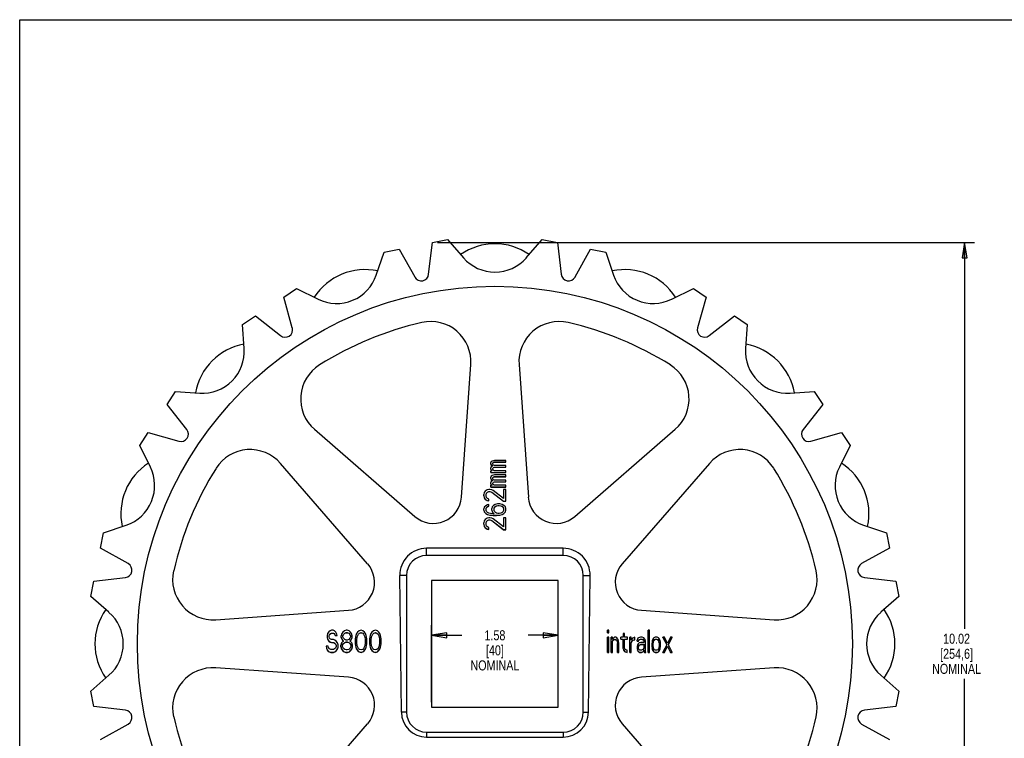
# Model space of a CAD drawing. Header units: inches. Extents: x 0 to 22, y 0 to 17.
# Tile 2 of 3: x 0 to 12.3, y 8.1 to 17. Entities that reach past the tile are written whole.
import ezdxf

# ---------------------------------------------------------------- set-up
doc = ezdxf.new("R2010")
doc.units = ezdxf.units.IN
doc.header["$LTSCALE"] = 1.21
doc.header["$MEASUREMENT"] = 0
doc.layers.get('0').update_dxf_attribs({"linetype": 'CONTINUOUS'})
doc.layers.add('ALL_FEATURES', color=7, linetype='CONTINUOUS')
doc.styles.get("Standard").update_dxf_attribs({"font": 'txt', "width": 0.8})
doc.dimstyles.new('DIMSTYLE_1', dxfattribs={"dimtxt": 0.125, "dimasz": 0.1875, "dimexe": 0.18, "dimexo": 0.0625, "dimgap": 0.09, "dimtad": 0, "dimtih": 1, "dimtoh": 1, "dimzin": 4, "dimdsep": 46, "dimtxsty": 'STANDARD', "dimblk": 'CLOSED', "dimblk1": 'CLOSED', "dimblk2": 'CLOSED', "dimcen": 0.09, "dimadec": 0, "dimazin": 0, "dimtp": 0.01, "dimtm": 0.01, "dimtfac": 1, "dimtofl": 0, "dimtmove": 0, "dimatfit": 3, "dimldrblk": 'CLOSED', "dimfxl": 1, "dimtolj": 1, "dimtzin": 4, "dimarcsym": 0})

# ---------------------------------------------------------------- blocks, each defined once
blk = doc.blocks.new('_CLOSED')
at = {"color": 0, "linetype": 'BYBLOCK'}
for p, q in [((0, 0), (-1, 0.167)), ((-1, 0.167), (-1, -0.167)), ((-1, -0.167), (0, 0)), ((-1, 0), (0, 0))]:
    blk.add_line(p, q, dxfattribs=at)
blk = doc.blocks.new('*D0')
at = {"color": 3, "linetype": 'CONTINUOUS'}
for p, q in [((5.127, 8.508), (5.127, 9.464)), ((6.702, 8.508), (6.702, 9.464)), ((5.127, 9.339), (5.502, 9.339)), ((6.702, 9.339), (6.327, 9.339))]:
    blk.add_line(p, q, dxfattribs=at)
at = {"color": 3, "linetype": 'CONTINUOUS', "xscale": 0.1875, "yscale": 0.1875, "zscale": 0.1875, "rotation": 180}
blk.add_blockref('_CLOSED', (5.127, 9.339), dxfattribs=at)
at = {"color": 3, "linetype": 'CONTINUOUS', "xscale": 0.1875, "yscale": 0.1875, "zscale": 0.1875}
blk.add_blockref('_CLOSED', (6.702, 9.339), dxfattribs=at)
at = {"color": 3, "linetype": 'CONTINUOUS', "insert": (5.915, 9.402), "char_height": 0.125, "width": 0.7, "attachment_point": 2, "line_spacing_factor": 0.9}
blk.add_mtext('1.58\\P[40]\\PNOMINAL', dxfattribs=at)
blk = doc.blocks.new('*D2')
at = {"color": 3, "linetype": 'CONTINUOUS'}
for p, q in [((5.199, 14.226), (11.886, 14.226)), ((11.761, 14.226), (11.761, 9.421)), ((11.761, 4.204), (11.761, 8.796)), ((5.387, 4.204), (11.886, 4.204))]:
    blk.add_line(p, q, dxfattribs=at)
at = {"color": 3, "linetype": 'CONTINUOUS', "xscale": 0.1875, "yscale": 0.1875, "zscale": 0.1875}
for p, rotation in [((11.761, 14.226), 90), ((11.761, 4.204), 270)]:
    blk.add_blockref('_CLOSED', p, dxfattribs=dict(at, rotation=rotation))
at = {"color": 3, "linetype": 'CONTINUOUS', "insert": (11.661, 9.359), "char_height": 0.125, "width": 0.7, "attachment_point": 2, "line_spacing_factor": 0.9}
blk.add_mtext('10.02\\P[254,6]\\PNOMINAL', dxfattribs=at)

msp = doc.modelspace()

# ---------------------------------------------------------------- linework, layer by layer
at = {"color": 7, "linetype": 'CONTINUOUS'}
for p, q in [((0, 0), (0, 17)), ((0, 17), (22, 17)), ((5.065, 10.333), (5.065, 10.423)), ((6.765, 10.423), (5.065, 10.423)), ((6.765, 10.333), (6.765, 10.423)), ((6.765, 10.333), (5.065, 10.333)), ((4.729, 10.083), (4.75, 8.383)), ((4.815, 10.083), (4.729, 10.083)), ((4.815, 10.083), (4.815, 8.383)), ((7.015, 10.083), (7.1, 10.083)), ((7.015, 8.383), (7.015, 10.083)), ((7.079, 8.383), (7.1, 10.083)), ((4.815, 8.383), (4.75, 8.383)), ((7.015, 8.383), (7.079, 8.383)), ((5.065, 8.133), (6.765, 8.133)), ((5.065, 8.133), (5.065, 8.073)), ((6.765, 8.133), (6.765, 8.073)), ((5.065, 8.073), (6.765, 8.073))]:
    msp.add_line(p, q, dxfattribs=at)
for centre, radius, start, end in [((5.915, 13.461), 0.75, 55.2528, 124.7472), ((4.297, 13.14), 0.75, 77.7528, 147.2472), ((7.533, 13.14), 0.75, 32.7528, 102.2472), ((5.065, 10.083), 0.25, 90, 180), ((6.765, 10.083), 0.25, 0, 90), ((5.065, 8.383), 0.25, 180, 270), ((6.765, 8.383), 0.25, 270, 360)]:
    msp.add_arc(centre, radius, start, end, dxfattribs=at)
for centre, major_axis, start_param, end_param in [((5.065, 10.087), (0, -0.335), 3.141593, 4.72474), ((6.765, 10.087), (0, -0.335), 1.558445, 3.141593), ((5.065, 8.387), (0, -0.314), -1.558445, 0), ((6.765, 8.387), (0, -0.314), 0, 1.558445)]:
    msp.add_ellipse(centre, major_axis=major_axis, ratio=0.999924, start_param=start_param, end_param=end_param, dxfattribs=at)
at = {"layer": 'ALL_FEATURES', "color": 7, "linetype": 'CONTINUOUS'}
for p, q in [((5.09, 13.832), (5.137, 14.226)), ((5.137, 14.226), (5.325, 14.263)), ((5.325, 14.263), (5.523, 14.037)), ((6.306, 14.037), (6.505, 14.263)), ((6.505, 14.263), (6.693, 14.226)), ((6.693, 14.226), (6.739, 13.832)), ((4.438, 13.821), (4.535, 14.106)), ((4.535, 14.106), (4.723, 14.143)), ((4.723, 14.143), (4.917, 13.798)), ((6.913, 13.798), (7.106, 14.143)), ((7.106, 14.143), (7.294, 14.106)), ((7.294, 14.106), (7.391, 13.821)), ((3.286, 13.548), (3.445, 13.654)), ((3.445, 13.654), (3.715, 13.521)), ((8.115, 13.521), (8.385, 13.654)), ((8.385, 13.654), (8.544, 13.548)), ((3.393, 13.166), (3.286, 13.548)), ((8.544, 13.548), (8.436, 13.166)), ((2.775, 13.207), (2.935, 13.314)), ((2.935, 13.314), (3.246, 13.068)), ((8.583, 13.068), (8.895, 13.314)), ((8.895, 13.314), (9.054, 13.207)), ((2.795, 12.907), (2.775, 13.207)), ((9.054, 13.207), (9.034, 12.907)), ((5.499, 11.057), (5.615, 12.709)), ((6.215, 12.709), (6.331, 11.057)), ((1.835, 12.213), (1.941, 12.373)), ((1.941, 12.373), (2.241, 12.353)), ((9.588, 12.353), (9.889, 12.373)), ((9.889, 12.373), (9.995, 12.213)), ((2.08, 11.902), (1.835, 12.213)), ((9.995, 12.213), (9.75, 11.902)), ((3.67, 11.903), (4.92, 10.817)), ((6.91, 10.817), (8.16, 11.903)), ((1.494, 11.703), (1.6, 11.863)), ((1.6, 11.863), (1.982, 11.755)), ((9.848, 11.755), (10.229, 11.863)), ((10.229, 11.863), (10.336, 11.703)), ((1.627, 11.433), (1.494, 11.703)), ((10.336, 11.703), (10.203, 11.433)), ((4.331, 10.228), (3.245, 11.479)), ((5.87, 11.5), (5.864, 11.488)), ((5.864, 11.47), (5.864, 11.488)), ((5.864, 11.472), (5.87, 11.46)), ((5.864, 11.47), (5.87, 11.458)), ((5.87, 11.435), (5.864, 11.423)), ((5.864, 11.406), (5.864, 11.423)), ((5.864, 11.407), (5.87, 11.395)), ((5.864, 11.406), (5.87, 11.394)), ((5.882, 11.508), (5.87, 11.5)), ((5.87, 11.458), (5.87, 11.46)), ((5.87, 11.46), (5.887, 11.448)), ((5.87, 11.458), (5.886, 11.447)), ((5.887, 11.448), (5.87, 11.435)), ((5.911, 11.516), (5.882, 11.508)), ((5.887, 11.48), (5.893, 11.488)), ((5.887, 11.478), (5.893, 11.486)), ((5.887, 11.468), (5.887, 11.48)), ((5.893, 11.46), (5.887, 11.468)), ((5.887, 11.415), (5.893, 11.423)), ((5.887, 11.414), (5.893, 11.422)), ((5.887, 11.407), (5.887, 11.415)), ((5.893, 11.395), (5.887, 11.407)), ((5.893, 11.488), (5.899, 11.492)), ((5.893, 11.486), (5.899, 11.49)), ((5.893, 11.486), (5.893, 11.488)), ((5.899, 11.456), (5.893, 11.46)), ((5.893, 11.423), (5.899, 11.427)), ((5.893, 11.422), (5.899, 11.426)), ((5.893, 11.422), (5.893, 11.423)), ((5.899, 11.492), (5.911, 11.496)), ((5.899, 11.49), (5.911, 11.494)), ((5.899, 11.49), (5.899, 11.492)), ((5.911, 11.452), (5.899, 11.456)), ((5.899, 11.427), (5.911, 11.431)), ((5.899, 11.426), (5.911, 11.43)), ((5.899, 11.426), (5.899, 11.427)), ((6.051, 11.516), (5.911, 11.516)), ((5.911, 11.494), (5.911, 11.496)), ((5.911, 11.496), (6.051, 11.496)), ((5.911, 11.494), (6.051, 11.494)), ((6.051, 11.452), (5.911, 11.452)), ((5.911, 11.43), (5.911, 11.431)), ((5.911, 11.431), (6.051, 11.431)), ((5.911, 11.43), (6.051, 11.43)), ((6.051, 11.494), (6.051, 11.516)), ((6.051, 11.43), (6.051, 11.452)), ((8.584, 11.479), (7.498, 10.228)), ((5.864, 11.366), (5.864, 11.387)), ((5.882, 11.387), (5.864, 11.387)), ((5.864, 11.367), (6.051, 11.367)), ((5.864, 11.366), (6.051, 11.366)), ((5.87, 11.319), (5.864, 11.307)), ((5.864, 11.289), (5.864, 11.307)), ((5.864, 11.291), (5.87, 11.278)), ((5.864, 11.289), (5.87, 11.277)), ((5.87, 11.394), (5.87, 11.395)), ((5.87, 11.395), (5.882, 11.387)), ((5.87, 11.394), (5.879, 11.387)), ((5.882, 11.327), (5.87, 11.319)), ((5.87, 11.277), (5.87, 11.278)), ((5.87, 11.278), (5.887, 11.266)), ((5.87, 11.277), (5.886, 11.266)), ((5.911, 11.335), (5.882, 11.327)), ((5.887, 11.299), (5.893, 11.307)), ((5.887, 11.297), (5.893, 11.305)), ((5.887, 11.287), (5.887, 11.299)), ((5.893, 11.278), (5.887, 11.287)), ((5.905, 11.387), (5.893, 11.395)), ((5.893, 11.307), (5.899, 11.311)), ((5.893, 11.305), (5.899, 11.309)), ((5.893, 11.305), (5.893, 11.307)), ((5.899, 11.274), (5.893, 11.278)), ((5.899, 11.311), (5.911, 11.315)), ((5.899, 11.309), (5.911, 11.313)), ((5.899, 11.309), (5.899, 11.311)), ((6.051, 11.387), (5.905, 11.387)), ((6.051, 11.335), (5.911, 11.335)), ((5.911, 11.313), (5.911, 11.315)), ((5.911, 11.315), (6.051, 11.315)), ((5.911, 11.313), (6.051, 11.313)), ((6.051, 11.366), (6.051, 11.387)), ((6.051, 11.313), (6.051, 11.335)), ((5.841, 11.154), (5.817, 11.15)), ((5.852, 11.154), (5.841, 11.154)), ((5.876, 11.15), (5.852, 11.154)), ((5.87, 11.254), (5.864, 11.242)), ((5.864, 11.225), (5.864, 11.242)), ((5.864, 11.226), (5.87, 11.214)), ((5.864, 11.225), (5.87, 11.213)), ((5.864, 11.184), (5.864, 11.206)), ((5.882, 11.206), (5.864, 11.206)), ((5.864, 11.186), (6.051, 11.186)), ((5.864, 11.184), (6.051, 11.184)), ((5.887, 11.266), (5.87, 11.254)), ((5.87, 11.213), (5.87, 11.214)), ((5.87, 11.214), (5.882, 11.206)), ((5.87, 11.213), (5.879, 11.206)), ((5.887, 11.234), (5.893, 11.242)), ((5.887, 11.233), (5.893, 11.241)), ((5.887, 11.226), (5.887, 11.234)), ((5.893, 11.214), (5.887, 11.226)), ((5.893, 11.242), (5.899, 11.246)), ((5.893, 11.241), (5.899, 11.245)), ((5.893, 11.241), (5.893, 11.242)), ((5.905, 11.206), (5.893, 11.214)), ((5.911, 11.27), (5.899, 11.274)), ((5.899, 11.246), (5.911, 11.25)), ((5.899, 11.245), (5.911, 11.249)), ((5.899, 11.245), (5.899, 11.246)), ((6.051, 11.206), (5.905, 11.206)), ((6.051, 11.27), (5.911, 11.27)), ((5.911, 11.249), (5.911, 11.25)), ((5.911, 11.25), (6.051, 11.25)), ((5.911, 11.249), (6.051, 11.249)), ((6.022, 11.154), (6.022, 11.041)), ((6.051, 11.154), (6.022, 11.154)), ((6.051, 11.249), (6.051, 11.27)), ((6.051, 11.184), (6.051, 11.206)), ((6.051, 11.007), (6.051, 11.154)), ((5.782, 11.117), (5.776, 11.093)), ((5.776, 11.076), (5.776, 11.093)), ((5.776, 11.077), (5.782, 11.049)), ((5.776, 11.076), (5.782, 11.048)), ((5.794, 11.134), (5.782, 11.117)), ((5.782, 11.048), (5.782, 11.049)), ((5.782, 11.049), (5.794, 11.033)), ((5.782, 11.048), (5.794, 11.031)), ((5.817, 11.15), (5.794, 11.134)), ((5.794, 11.031), (5.794, 11.033)), ((5.794, 11.033), (5.817, 11.017)), ((5.794, 11.031), (5.817, 11.015)), ((5.806, 11.089), (5.811, 11.109)), ((5.806, 11.088), (5.811, 11.108)), ((5.806, 11.073), (5.806, 11.089)), ((5.811, 11.053), (5.806, 11.073)), ((5.811, 11.109), (5.823, 11.121)), ((5.811, 11.108), (5.823, 11.12)), ((5.811, 11.108), (5.811, 11.109)), ((5.823, 11.041), (5.811, 11.053)), ((5.823, 11.121), (5.841, 11.13)), ((5.823, 11.12), (5.841, 11.128)), ((5.823, 11.12), (5.823, 11.121)), ((5.841, 11.033), (5.823, 11.041)), ((5.841, 11.128), (5.841, 11.13)), ((5.841, 11.13), (5.852, 11.13)), ((5.841, 11.128), (5.852, 11.128)), ((5.841, 11.011), (5.841, 11.033)), ((5.852, 11.128), (5.852, 11.13)), ((5.852, 11.13), (5.876, 11.121)), ((5.852, 11.128), (5.876, 11.12)), ((5.893, 11.142), (5.876, 11.15)), ((5.876, 11.12), (5.876, 11.121)), ((5.876, 11.121), (6.022, 11.009)), ((5.876, 11.12), (6.022, 11.007)), ((6.022, 11.041), (5.893, 11.142)), ((5.782, 10.932), (5.776, 10.912)), ((5.776, 10.895), (5.776, 10.912)), ((5.8, 10.952), (5.782, 10.932)), ((5.823, 10.964), (5.8, 10.952)), ((5.806, 10.916), (5.811, 10.928)), ((5.806, 10.915), (5.811, 10.927)), ((5.806, 10.892), (5.806, 10.916)), ((5.811, 10.928), (5.823, 10.94)), ((5.811, 10.927), (5.823, 10.939)), ((5.811, 10.927), (5.811, 10.928)), ((5.817, 11.015), (5.817, 11.017)), ((5.817, 11.017), (5.841, 11.013)), ((5.817, 11.015), (5.841, 11.011)), ((5.841, 10.968), (5.823, 10.964)), ((5.823, 10.94), (5.841, 10.948)), ((5.823, 10.939), (5.841, 10.947)), ((5.823, 10.939), (5.823, 10.94)), ((5.841, 10.947), (5.841, 10.968)), ((5.882, 10.936), (5.876, 10.916)), ((5.876, 10.895), (5.876, 10.916)), ((5.899, 10.956), (5.882, 10.936)), ((5.917, 10.968), (5.899, 10.956)), ((5.905, 10.92), (5.911, 10.932)), ((5.905, 10.919), (5.911, 10.931)), ((5.905, 10.892), (5.905, 10.92)), ((5.911, 10.932), (5.923, 10.944)), ((5.911, 10.931), (5.923, 10.943)), ((5.911, 10.931), (5.911, 10.932)), ((5.946, 10.977), (5.917, 10.968)), ((5.923, 10.944), (5.934, 10.952)), ((5.923, 10.943), (5.934, 10.951)), ((5.923, 10.943), (5.923, 10.944)), ((5.934, 10.952), (5.952, 10.956)), ((5.934, 10.951), (5.952, 10.955)), ((5.934, 10.951), (5.934, 10.952)), ((5.975, 10.977), (5.946, 10.977)), ((5.952, 10.955), (5.952, 10.956)), ((5.952, 10.956), (5.969, 10.956)), ((5.952, 10.955), (5.969, 10.955)), ((5.969, 10.955), (5.969, 10.956)), ((5.969, 10.956), (5.987, 10.952)), ((5.969, 10.955), (5.987, 10.951)), ((6.004, 10.968), (5.975, 10.977)), ((5.987, 10.951), (5.987, 10.952)), ((5.987, 10.952), (6.004, 10.944)), ((5.987, 10.951), (6.004, 10.943)), ((6.028, 10.956), (6.004, 10.968)), ((6.004, 10.943), (6.004, 10.944)), ((6.004, 10.944), (6.016, 10.932)), ((6.004, 10.943), (6.016, 10.931)), ((6.016, 10.931), (6.016, 10.932)), ((6.016, 10.932), (6.022, 10.92)), ((6.016, 10.931), (6.022, 10.919)), ((6.022, 11.007), (6.022, 11.009)), ((6.022, 11.009), (6.051, 11.009)), ((6.022, 11.007), (6.051, 11.007)), ((6.022, 10.92), (6.022, 10.892)), ((6.045, 10.936), (6.028, 10.956)), ((6.051, 10.916), (6.045, 10.936)), ((6.051, 10.895), (6.051, 10.916)), ((5.776, 10.896), (5.782, 10.876)), ((5.776, 10.895), (5.782, 10.874)), ((5.782, 10.874), (5.782, 10.876)), ((5.782, 10.876), (5.8, 10.856)), ((5.782, 10.874), (5.8, 10.854)), ((5.817, 10.795), (5.794, 10.779)), ((5.8, 10.854), (5.8, 10.856)), ((5.8, 10.856), (5.823, 10.844)), ((5.8, 10.854), (5.823, 10.842)), ((5.811, 10.88), (5.806, 10.892)), ((5.823, 10.868), (5.811, 10.88)), ((5.841, 10.799), (5.817, 10.795)), ((5.841, 10.86), (5.823, 10.868)), ((5.823, 10.842), (5.823, 10.844)), ((5.823, 10.844), (5.852, 10.836)), ((5.823, 10.842), (5.852, 10.834)), ((5.858, 10.856), (5.841, 10.86)), ((5.852, 10.799), (5.841, 10.799)), ((5.852, 10.834), (5.852, 10.836)), ((5.852, 10.836), (5.893, 10.832)), ((5.852, 10.834), (5.893, 10.83)), ((5.876, 10.795), (5.852, 10.799)), ((5.893, 10.852), (5.858, 10.856)), ((5.876, 10.896), (5.882, 10.876)), ((5.876, 10.895), (5.882, 10.874)), ((5.893, 10.787), (5.876, 10.795)), ((5.882, 10.874), (5.882, 10.876)), ((5.882, 10.876), (5.905, 10.852)), ((5.882, 10.874), (5.904, 10.852)), ((5.905, 10.852), (5.893, 10.852)), ((5.893, 10.83), (5.893, 10.832)), ((5.893, 10.832), (5.934, 10.832)), ((5.893, 10.83), (5.934, 10.83)), ((6.022, 10.687), (5.893, 10.787)), ((5.911, 10.88), (5.905, 10.892)), ((5.923, 10.868), (5.911, 10.88)), ((5.934, 10.86), (5.923, 10.868)), ((5.952, 10.856), (5.934, 10.86)), ((5.934, 10.832), (5.975, 10.836)), ((5.934, 10.83), (5.975, 10.834)), ((5.934, 10.83), (5.934, 10.832)), ((5.969, 10.856), (5.952, 10.856)), ((5.987, 10.86), (5.969, 10.856)), ((5.975, 10.836), (6.004, 10.844)), ((5.975, 10.834), (6.004, 10.842)), ((5.975, 10.834), (5.975, 10.836)), ((6.004, 10.868), (5.987, 10.86)), ((6.016, 10.88), (6.004, 10.868)), ((6.004, 10.844), (6.028, 10.856)), ((6.004, 10.842), (6.028, 10.854)), ((6.004, 10.842), (6.004, 10.844)), ((6.022, 10.892), (6.016, 10.88)), ((6.022, 10.799), (6.022, 10.687)), ((6.051, 10.799), (6.022, 10.799)), ((6.028, 10.856), (6.045, 10.876)), ((6.028, 10.854), (6.045, 10.874)), ((6.028, 10.854), (6.028, 10.856)), ((6.045, 10.876), (6.051, 10.896)), ((6.045, 10.874), (6.051, 10.895)), ((6.045, 10.874), (6.045, 10.876)), ((6.051, 10.653), (6.051, 10.799)), ((1.042, 10.613), (1.327, 10.71)), ((5.782, 10.763), (5.776, 10.739)), ((5.776, 10.721), (5.776, 10.739)), ((5.776, 10.723), (5.782, 10.695)), ((5.776, 10.721), (5.782, 10.693)), ((5.794, 10.779), (5.782, 10.763)), ((5.782, 10.693), (5.782, 10.695)), ((5.782, 10.695), (5.794, 10.679)), ((5.782, 10.693), (5.794, 10.677)), ((5.794, 10.677), (5.794, 10.679)), ((5.794, 10.679), (5.817, 10.662)), ((5.794, 10.677), (5.817, 10.661)), ((5.806, 10.735), (5.811, 10.755)), ((5.806, 10.734), (5.811, 10.754)), ((5.806, 10.719), (5.806, 10.735)), ((5.811, 10.699), (5.806, 10.719)), ((5.811, 10.755), (5.823, 10.767)), ((5.811, 10.754), (5.823, 10.766)), ((5.811, 10.754), (5.811, 10.755)), ((5.823, 10.687), (5.811, 10.699)), ((5.817, 10.661), (5.817, 10.662)), ((5.817, 10.662), (5.841, 10.658)), ((5.823, 10.767), (5.841, 10.775)), ((5.823, 10.766), (5.841, 10.774)), ((5.823, 10.766), (5.823, 10.767)), ((5.841, 10.679), (5.823, 10.687)), ((5.841, 10.774), (5.841, 10.775)), ((5.841, 10.775), (5.852, 10.775)), ((5.841, 10.774), (5.852, 10.774)), ((5.841, 10.657), (5.841, 10.679)), ((5.852, 10.774), (5.852, 10.775)), ((5.852, 10.775), (5.876, 10.767)), ((5.852, 10.774), (5.876, 10.766)), ((5.876, 10.766), (5.876, 10.767)), ((5.876, 10.767), (6.022, 10.654)), ((5.876, 10.766), (6.022, 10.653)), ((10.503, 10.71), (10.787, 10.613)), ((1.005, 10.425), (1.042, 10.613)), ((5.817, 10.661), (5.841, 10.657)), ((6.022, 10.653), (6.022, 10.654)), ((6.022, 10.654), (6.051, 10.654)), ((6.022, 10.653), (6.051, 10.653)), ((10.787, 10.613), (10.825, 10.425)), ((1.351, 10.231), (1.005, 10.425)), ((10.825, 10.425), (10.479, 10.231)), ((0.922, 10.011), (1.316, 10.058)), ((10.513, 10.058), (10.907, 10.011)), ((0.885, 9.823), (0.922, 10.011)), ((5.127, 10.021), (5.127, 8.446)), ((6.702, 10.021), (5.127, 10.021)), ((6.702, 8.446), (6.702, 10.021)), ((10.907, 10.011), (10.944, 9.823)), ((1.111, 9.625), (0.885, 9.823)), ((10.944, 9.823), (10.718, 9.625)), ((2.44, 9.533), (4.092, 9.65)), ((7.738, 9.65), (9.39, 9.533)), ((3.831, 9.361), (3.827, 9.337)), ((3.827, 9.337), (3.827, 9.314)), ((3.827, 9.314), (3.831, 9.291)), ((3.847, 9.384), (3.831, 9.361)), ((3.863, 9.395), (3.847, 9.384)), ((3.851, 9.332), (3.855, 9.349)), ((3.851, 9.33), (3.855, 9.348)), ((3.851, 9.32), (3.851, 9.332)), ((3.855, 9.303), (3.851, 9.32)), ((3.855, 9.349), (3.867, 9.361)), ((3.855, 9.348), (3.867, 9.359)), ((3.855, 9.348), (3.855, 9.349)), ((3.88, 9.401), (3.863, 9.395)), ((3.867, 9.361), (3.88, 9.366)), ((3.867, 9.359), (3.88, 9.365)), ((3.867, 9.359), (3.867, 9.361)), ((3.9, 9.401), (3.88, 9.401)), ((3.88, 9.365), (3.88, 9.366)), ((3.88, 9.366), (3.904, 9.366)), ((3.88, 9.365), (3.904, 9.365)), ((3.92, 9.395), (3.9, 9.401)), ((3.904, 9.365), (3.904, 9.366)), ((3.904, 9.366), (3.916, 9.361)), ((3.904, 9.365), (3.916, 9.359)), ((3.916, 9.359), (3.916, 9.361)), ((3.916, 9.361), (3.924, 9.349)), ((3.916, 9.359), (3.924, 9.348)), ((3.936, 9.378), (3.92, 9.395)), ((3.924, 9.348), (3.924, 9.349)), ((3.924, 9.349), (3.928, 9.337)), ((3.924, 9.348), (3.928, 9.336)), ((3.928, 9.336), (3.928, 9.337)), ((3.928, 9.337), (3.953, 9.337)), ((3.928, 9.336), (3.953, 9.336)), ((3.949, 9.355), (3.936, 9.378)), ((3.953, 9.337), (3.949, 9.355)), ((3.953, 9.336), (3.953, 9.337)), ((4.009, 9.361), (4.001, 9.332)), ((4.001, 9.313), (4.001, 9.332)), ((4.001, 9.314), (4.009, 9.291)), ((4.022, 9.378), (4.009, 9.361)), ((4.042, 9.395), (4.022, 9.378)), ((4.022, 9.332), (4.03, 9.349)), ((4.022, 9.33), (4.03, 9.348)), ((4.022, 9.32), (4.022, 9.332)), ((4.03, 9.303), (4.022, 9.32)), ((4.03, 9.349), (4.046, 9.366)), ((4.03, 9.348), (4.046, 9.365)), ((4.03, 9.348), (4.03, 9.349)), ((4.062, 9.401), (4.042, 9.395)), ((4.046, 9.366), (4.062, 9.372)), ((4.046, 9.365), (4.062, 9.371)), ((4.046, 9.365), (4.046, 9.366)), ((4.078, 9.401), (4.062, 9.401)), ((4.062, 9.371), (4.062, 9.372)), ((4.062, 9.372), (4.078, 9.372)), ((4.062, 9.371), (4.078, 9.371)), ((4.099, 9.395), (4.078, 9.401)), ((4.078, 9.371), (4.078, 9.372)), ((4.078, 9.372), (4.095, 9.366)), ((4.078, 9.371), (4.095, 9.365)), ((4.095, 9.365), (4.095, 9.366)), ((4.095, 9.366), (4.111, 9.349)), ((4.095, 9.365), (4.111, 9.348)), ((4.119, 9.378), (4.099, 9.395)), ((4.111, 9.348), (4.111, 9.349)), ((4.111, 9.349), (4.119, 9.332)), ((4.111, 9.348), (4.119, 9.33)), ((4.119, 9.32), (4.111, 9.303)), ((4.131, 9.361), (4.119, 9.378)), ((4.119, 9.332), (4.119, 9.32)), ((4.139, 9.332), (4.131, 9.361)), ((4.131, 9.291), (4.139, 9.314)), ((4.139, 9.313), (4.139, 9.332)), ((4.18, 9.32), (4.176, 9.291)), ((4.184, 9.337), (4.18, 9.32)), ((4.192, 9.361), (4.184, 9.337)), ((4.204, 9.378), (4.192, 9.361)), ((4.196, 9.285), (4.2, 9.32)), ((4.196, 9.284), (4.2, 9.319)), ((4.2, 9.32), (4.216, 9.355)), ((4.2, 9.319), (4.216, 9.353)), ((4.2, 9.319), (4.2, 9.32)), ((4.224, 9.395), (4.204, 9.378)), ((4.216, 9.355), (4.228, 9.366)), ((4.216, 9.353), (4.228, 9.365)), ((4.216, 9.353), (4.216, 9.355)), ((4.249, 9.401), (4.224, 9.395)), ((4.228, 9.366), (4.249, 9.372)), ((4.228, 9.365), (4.249, 9.371)), ((4.228, 9.365), (4.228, 9.366)), ((4.273, 9.395), (4.249, 9.401)), ((4.249, 9.371), (4.249, 9.372)), ((4.249, 9.372), (4.269, 9.366)), ((4.249, 9.371), (4.269, 9.365)), ((4.269, 9.365), (4.269, 9.366)), ((4.269, 9.366), (4.281, 9.355)), ((4.269, 9.365), (4.281, 9.353)), ((4.293, 9.378), (4.273, 9.395)), ((4.281, 9.353), (4.281, 9.355)), ((4.281, 9.355), (4.297, 9.32)), ((4.281, 9.353), (4.297, 9.319)), ((4.306, 9.361), (4.293, 9.378)), ((4.297, 9.319), (4.297, 9.32)), ((4.297, 9.32), (4.301, 9.285)), ((4.297, 9.319), (4.301, 9.285)), ((4.314, 9.337), (4.306, 9.361)), ((4.318, 9.32), (4.314, 9.337)), ((4.322, 9.291), (4.318, 9.32)), ((4.358, 9.32), (4.354, 9.291)), ((4.362, 9.337), (4.358, 9.32)), ((4.37, 9.361), (4.362, 9.337)), ((4.383, 9.378), (4.37, 9.361)), ((4.374, 9.285), (4.379, 9.32)), ((4.374, 9.284), (4.379, 9.319)), ((4.379, 9.32), (4.395, 9.355)), ((4.379, 9.319), (4.395, 9.353)), ((4.379, 9.319), (4.379, 9.32)), ((4.403, 9.395), (4.383, 9.378)), ((4.395, 9.355), (4.407, 9.366)), ((4.395, 9.353), (4.407, 9.365)), ((4.395, 9.353), (4.395, 9.355)), ((4.427, 9.401), (4.403, 9.395)), ((4.407, 9.366), (4.427, 9.372)), ((4.407, 9.365), (4.427, 9.371)), ((4.407, 9.365), (4.407, 9.366)), ((4.452, 9.395), (4.427, 9.401)), ((4.427, 9.371), (4.427, 9.372)), ((4.427, 9.372), (4.447, 9.366)), ((4.427, 9.371), (4.447, 9.365)), ((4.447, 9.365), (4.447, 9.366)), ((4.447, 9.366), (4.46, 9.355)), ((4.447, 9.365), (4.46, 9.353)), ((4.472, 9.378), (4.452, 9.395)), ((4.46, 9.353), (4.46, 9.355)), ((4.46, 9.355), (4.476, 9.32)), ((4.46, 9.353), (4.476, 9.319)), ((4.484, 9.361), (4.472, 9.378)), ((4.476, 9.319), (4.476, 9.32)), ((4.476, 9.32), (4.48, 9.285)), ((4.476, 9.319), (4.48, 9.285)), ((4.492, 9.337), (4.484, 9.361)), ((4.496, 9.32), (4.492, 9.337)), ((4.5, 9.291), (4.496, 9.32)), ((7.332, 9.401), (7.315, 9.401)), ((7.315, 9.371), (7.315, 9.401)), ((7.315, 9.372), (7.332, 9.372)), ((7.315, 9.371), (7.332, 9.371)), ((7.332, 9.314), (7.315, 9.314)), ((7.315, 9.127), (7.315, 9.314)), ((7.332, 9.371), (7.332, 9.401)), ((7.332, 9.127), (7.332, 9.314)), ((7.377, 9.314), (7.36, 9.314)), ((7.36, 9.127), (7.36, 9.314)), ((7.377, 9.285), (7.377, 9.314)), ((7.408, 9.314), (7.394, 9.308)), ((7.422, 9.314), (7.408, 9.314)), ((7.432, 9.308), (7.422, 9.314)), ((7.512, 9.314), (7.484, 9.314)), ((7.484, 9.289), (7.484, 9.314)), ((7.529, 9.361), (7.512, 9.361)), ((7.512, 9.361), (7.512, 9.314)), ((7.529, 9.314), (7.529, 9.361)), ((7.567, 9.314), (7.529, 9.314)), ((7.567, 9.289), (7.567, 9.314)), ((7.612, 9.314), (7.594, 9.314)), ((7.594, 9.127), (7.594, 9.314)), ((7.612, 9.279), (7.612, 9.314)), ((7.657, 9.314), (7.639, 9.308)), ((7.657, 9.284), (7.657, 9.314)), ((7.726, 9.314), (7.701, 9.308)), ((7.746, 9.314), (7.726, 9.314)), ((7.767, 9.308), (7.746, 9.314)), ((7.839, 9.401), (7.822, 9.401)), ((7.822, 9.127), (7.822, 9.401)), ((7.839, 9.127), (7.839, 9.401)), ((7.909, 9.314), (7.895, 9.308)), ((7.936, 9.314), (7.909, 9.314)), ((7.95, 9.308), (7.936, 9.314)), ((8.026, 9.314), (8.005, 9.314)), ((8.005, 9.314), (8.054, 9.221)), ((8.005, 9.313), (8.005, 9.314)), ((8.064, 9.239), (8.026, 9.314)), ((8.102, 9.314), (8.064, 9.239)), ((8.074, 9.221), (8.123, 9.314)), ((8.123, 9.314), (8.102, 9.314)), ((8.123, 9.313), (8.123, 9.314)), ((3.815, 9.204), (3.819, 9.181)), ((3.839, 9.204), (3.815, 9.204)), ((3.815, 9.202), (3.819, 9.179)), ((3.827, 9.313), (3.831, 9.289)), ((3.831, 9.289), (3.831, 9.291)), ((3.831, 9.291), (3.847, 9.268)), ((3.831, 9.289), (3.847, 9.266)), ((3.843, 9.186), (3.839, 9.204)), ((3.847, 9.266), (3.847, 9.268)), ((3.847, 9.268), (3.863, 9.256)), ((3.847, 9.266), (3.863, 9.255)), ((3.867, 9.291), (3.855, 9.303)), ((3.863, 9.255), (3.863, 9.256)), ((3.863, 9.256), (3.88, 9.25)), ((3.863, 9.255), (3.88, 9.249)), ((3.88, 9.285), (3.867, 9.291)), ((3.904, 9.285), (3.88, 9.285)), ((3.88, 9.249), (3.88, 9.25)), ((3.88, 9.25), (3.904, 9.25)), ((3.88, 9.249), (3.904, 9.249)), ((3.924, 9.279), (3.904, 9.285)), ((3.904, 9.249), (3.904, 9.25)), ((3.904, 9.25), (3.92, 9.244)), ((3.904, 9.249), (3.92, 9.243)), ((3.92, 9.243), (3.92, 9.244)), ((3.92, 9.244), (3.932, 9.233)), ((3.92, 9.243), (3.932, 9.231)), ((3.94, 9.268), (3.924, 9.279)), ((3.932, 9.231), (3.932, 9.233)), ((3.932, 9.233), (3.94, 9.215)), ((3.932, 9.231), (3.94, 9.214)), ((3.94, 9.198), (3.932, 9.181)), ((3.957, 9.244), (3.94, 9.268)), ((3.94, 9.215), (3.94, 9.198)), ((3.965, 9.221), (3.957, 9.244)), ((3.957, 9.169), (3.965, 9.192)), ((3.965, 9.191), (3.965, 9.221)), ((4.005, 9.244), (3.997, 9.215)), ((3.997, 9.197), (3.997, 9.215)), ((3.997, 9.198), (4.005, 9.169)), ((3.997, 9.197), (4.005, 9.168)), ((4.001, 9.313), (4.009, 9.289)), ((4.022, 9.262), (4.005, 9.244)), ((4.009, 9.289), (4.009, 9.291)), ((4.009, 9.291), (4.022, 9.274)), ((4.009, 9.289), (4.022, 9.272)), ((4.018, 9.215), (4.03, 9.239)), ((4.018, 9.214), (4.03, 9.237)), ((4.018, 9.198), (4.018, 9.215)), ((4.03, 9.175), (4.018, 9.198)), ((4.022, 9.272), (4.022, 9.274)), ((4.022, 9.274), (4.03, 9.268)), ((4.022, 9.272), (4.029, 9.267)), ((4.03, 9.268), (4.022, 9.262)), ((4.046, 9.285), (4.03, 9.303)), ((4.03, 9.239), (4.046, 9.25)), ((4.03, 9.237), (4.046, 9.249)), ((4.03, 9.237), (4.03, 9.239)), ((4.062, 9.279), (4.046, 9.285)), ((4.046, 9.25), (4.062, 9.256)), ((4.046, 9.249), (4.062, 9.255)), ((4.046, 9.249), (4.046, 9.25)), ((4.078, 9.279), (4.062, 9.279)), ((4.062, 9.255), (4.062, 9.256)), ((4.062, 9.256), (4.078, 9.256)), ((4.062, 9.255), (4.078, 9.255)), ((4.095, 9.285), (4.078, 9.279)), ((4.078, 9.255), (4.078, 9.256)), ((4.078, 9.256), (4.095, 9.25)), ((4.078, 9.255), (4.095, 9.249)), ((4.111, 9.303), (4.095, 9.285)), ((4.095, 9.249), (4.095, 9.25)), ((4.095, 9.25), (4.111, 9.239)), ((4.095, 9.249), (4.111, 9.237)), ((4.111, 9.268), (4.119, 9.274)), ((4.119, 9.262), (4.111, 9.268)), ((4.111, 9.237), (4.111, 9.239)), ((4.111, 9.239), (4.123, 9.215)), ((4.111, 9.237), (4.123, 9.214)), ((4.123, 9.198), (4.111, 9.175)), ((4.112, 9.267), (4.119, 9.272)), ((4.119, 9.274), (4.131, 9.291)), ((4.119, 9.272), (4.131, 9.289)), ((4.119, 9.272), (4.119, 9.274)), ((4.135, 9.244), (4.119, 9.262)), ((4.123, 9.215), (4.123, 9.198)), ((4.131, 9.289), (4.139, 9.313)), ((4.131, 9.289), (4.131, 9.291)), ((4.143, 9.215), (4.135, 9.244)), ((4.135, 9.169), (4.143, 9.198)), ((4.135, 9.168), (4.143, 9.197)), ((4.143, 9.197), (4.143, 9.215)), ((4.176, 9.291), (4.176, 9.239)), ((4.176, 9.239), (4.18, 9.21)), ((4.176, 9.237), (4.18, 9.208)), ((4.18, 9.208), (4.18, 9.21)), ((4.18, 9.21), (4.184, 9.192)), ((4.18, 9.208), (4.184, 9.191)), ((4.184, 9.191), (4.184, 9.192)), ((4.184, 9.192), (4.192, 9.169)), ((4.196, 9.244), (4.196, 9.285)), ((4.2, 9.21), (4.196, 9.244)), ((4.216, 9.175), (4.2, 9.21)), ((4.297, 9.21), (4.281, 9.175)), ((4.301, 9.244), (4.297, 9.21)), ((4.301, 9.285), (4.301, 9.244)), ((4.306, 9.169), (4.314, 9.192)), ((4.314, 9.192), (4.318, 9.21)), ((4.314, 9.191), (4.318, 9.208)), ((4.314, 9.191), (4.314, 9.192)), ((4.318, 9.21), (4.322, 9.239)), ((4.318, 9.208), (4.322, 9.237)), ((4.318, 9.208), (4.318, 9.21)), ((4.322, 9.239), (4.322, 9.291)), ((4.354, 9.291), (4.354, 9.239)), ((4.354, 9.239), (4.358, 9.21)), ((4.354, 9.237), (4.358, 9.208)), ((4.358, 9.208), (4.358, 9.21)), ((4.358, 9.21), (4.362, 9.192)), ((4.358, 9.208), (4.362, 9.191)), ((4.362, 9.191), (4.362, 9.192)), ((4.362, 9.192), (4.37, 9.169)), ((4.374, 9.244), (4.374, 9.285)), ((4.379, 9.21), (4.374, 9.244)), ((4.395, 9.175), (4.379, 9.21)), ((4.476, 9.21), (4.46, 9.175)), ((4.48, 9.244), (4.476, 9.21)), ((4.48, 9.285), (4.48, 9.244)), ((4.484, 9.169), (4.492, 9.192)), ((4.492, 9.192), (4.496, 9.21)), ((4.492, 9.191), (4.496, 9.208)), ((4.492, 9.191), (4.492, 9.192)), ((4.496, 9.21), (4.5, 9.239)), ((4.496, 9.208), (4.5, 9.237)), ((4.496, 9.208), (4.496, 9.21)), ((4.5, 9.239), (4.5, 9.291)), ((7.384, 9.297), (7.377, 9.285)), ((7.377, 9.262), (7.384, 9.274)), ((7.377, 9.26), (7.384, 9.272)), ((7.377, 9.127), (7.377, 9.262)), ((7.394, 9.308), (7.384, 9.297)), ((7.384, 9.274), (7.394, 9.285)), ((7.384, 9.272), (7.394, 9.284)), ((7.384, 9.272), (7.384, 9.274)), ((7.394, 9.285), (7.408, 9.291)), ((7.394, 9.284), (7.408, 9.289)), ((7.394, 9.284), (7.394, 9.285)), ((7.408, 9.291), (7.422, 9.285)), ((7.408, 9.289), (7.408, 9.291)), ((7.408, 9.289), (7.422, 9.284)), ((7.422, 9.285), (7.429, 9.279)), ((7.422, 9.284), (7.422, 9.285)), ((7.422, 9.284), (7.429, 9.278)), ((7.429, 9.279), (7.436, 9.268)), ((7.429, 9.278), (7.429, 9.279)), ((7.429, 9.278), (7.436, 9.266)), ((7.442, 9.297), (7.432, 9.308)), ((7.436, 9.268), (7.439, 9.239)), ((7.436, 9.266), (7.439, 9.239)), ((7.439, 9.127), (7.439, 9.239)), ((7.449, 9.285), (7.442, 9.297)), ((7.453, 9.268), (7.449, 9.285)), ((7.456, 9.239), (7.453, 9.268)), ((7.456, 9.127), (7.456, 9.239)), ((7.484, 9.291), (7.512, 9.291)), ((7.484, 9.289), (7.512, 9.289)), ((7.512, 9.173), (7.512, 9.291)), ((7.529, 9.291), (7.567, 9.291)), ((7.529, 9.186), (7.529, 9.291)), ((7.529, 9.289), (7.567, 9.289)), ((7.619, 9.291), (7.612, 9.279)), ((7.612, 9.244), (7.622, 9.268)), ((7.612, 9.243), (7.622, 9.266)), ((7.612, 9.127), (7.612, 9.244)), ((7.629, 9.303), (7.619, 9.291)), ((7.622, 9.268), (7.636, 9.279)), ((7.622, 9.266), (7.636, 9.278)), ((7.622, 9.266), (7.622, 9.268)), ((7.639, 9.308), (7.629, 9.303)), ((7.636, 9.279), (7.657, 9.285)), ((7.636, 9.278), (7.657, 9.284)), ((7.636, 9.278), (7.636, 9.279)), ((7.688, 9.291), (7.684, 9.279)), ((7.684, 9.266), (7.684, 9.279)), ((7.684, 9.268), (7.701, 9.268)), ((7.684, 9.266), (7.701, 9.266)), ((7.691, 9.221), (7.684, 9.198)), ((7.684, 9.198), (7.684, 9.181)), ((7.694, 9.303), (7.688, 9.291)), ((7.698, 9.233), (7.691, 9.221)), ((7.701, 9.308), (7.694, 9.303)), ((7.712, 9.244), (7.698, 9.233)), ((7.701, 9.268), (7.705, 9.279)), ((7.701, 9.266), (7.705, 9.278)), ((7.701, 9.266), (7.701, 9.268)), ((7.701, 9.186), (7.705, 9.204)), ((7.701, 9.185), (7.705, 9.202)), ((7.705, 9.279), (7.712, 9.285)), ((7.705, 9.278), (7.712, 9.284)), ((7.705, 9.278), (7.705, 9.279)), ((7.705, 9.204), (7.712, 9.215)), ((7.705, 9.202), (7.712, 9.214)), ((7.705, 9.202), (7.705, 9.204)), ((7.712, 9.285), (7.726, 9.291)), ((7.712, 9.284), (7.726, 9.289)), ((7.712, 9.284), (7.712, 9.285)), ((7.732, 9.25), (7.712, 9.244)), ((7.712, 9.215), (7.719, 9.221)), ((7.712, 9.214), (7.719, 9.22)), ((7.712, 9.214), (7.712, 9.215)), ((7.719, 9.221), (7.732, 9.227)), ((7.719, 9.22), (7.732, 9.226)), ((7.719, 9.22), (7.719, 9.221)), ((7.726, 9.291), (7.746, 9.291)), ((7.726, 9.289), (7.726, 9.291)), ((7.726, 9.289), (7.746, 9.289)), ((7.77, 9.25), (7.732, 9.25)), ((7.732, 9.227), (7.77, 9.227)), ((7.732, 9.226), (7.732, 9.227)), ((7.732, 9.226), (7.77, 9.226)), ((7.746, 9.291), (7.76, 9.285)), ((7.746, 9.289), (7.746, 9.291)), ((7.746, 9.289), (7.76, 9.284)), ((7.76, 9.285), (7.767, 9.279)), ((7.76, 9.284), (7.76, 9.285)), ((7.76, 9.284), (7.767, 9.278)), ((7.777, 9.297), (7.767, 9.308)), ((7.767, 9.278), (7.767, 9.279)), ((7.767, 9.279), (7.77, 9.268)), ((7.767, 9.278), (7.77, 9.266)), ((7.77, 9.192), (7.767, 9.181)), ((7.77, 9.268), (7.77, 9.25)), ((7.77, 9.227), (7.77, 9.192)), ((7.784, 9.285), (7.777, 9.297)), ((7.788, 9.268), (7.784, 9.285)), ((7.788, 9.175), (7.788, 9.268)), ((7.871, 9.256), (7.867, 9.233)), ((7.867, 9.233), (7.867, 9.21)), ((7.867, 9.21), (7.874, 9.169)), ((7.867, 9.208), (7.874, 9.168)), ((7.874, 9.274), (7.871, 9.256)), ((7.881, 9.291), (7.874, 9.274)), ((7.888, 9.303), (7.881, 9.291)), ((7.884, 9.233), (7.888, 9.256)), ((7.884, 9.231), (7.888, 9.255)), ((7.884, 9.21), (7.884, 9.233)), ((7.888, 9.186), (7.884, 9.21)), ((7.895, 9.308), (7.888, 9.303)), ((7.888, 9.256), (7.895, 9.274)), ((7.888, 9.255), (7.895, 9.272)), ((7.888, 9.255), (7.888, 9.256)), ((7.895, 9.274), (7.902, 9.285)), ((7.895, 9.272), (7.902, 9.284)), ((7.895, 9.272), (7.895, 9.274)), ((7.902, 9.285), (7.915, 9.291)), ((7.902, 9.284), (7.915, 9.289)), ((7.902, 9.284), (7.902, 9.285)), ((7.915, 9.291), (7.929, 9.291)), ((7.915, 9.289), (7.915, 9.291)), ((7.915, 9.289), (7.929, 9.289)), ((7.929, 9.291), (7.943, 9.285)), ((7.929, 9.289), (7.929, 9.291)), ((7.929, 9.289), (7.943, 9.284)), ((7.943, 9.285), (7.95, 9.274)), ((7.943, 9.284), (7.943, 9.285)), ((7.943, 9.284), (7.95, 9.272)), ((7.957, 9.303), (7.95, 9.308)), ((7.95, 9.274), (7.957, 9.256)), ((7.95, 9.272), (7.95, 9.274)), ((7.95, 9.272), (7.957, 9.255)), ((7.964, 9.291), (7.957, 9.303)), ((7.957, 9.255), (7.957, 9.256)), ((7.957, 9.256), (7.96, 9.233)), ((7.957, 9.255), (7.96, 9.233)), ((7.96, 9.21), (7.957, 9.186)), ((7.96, 9.233), (7.96, 9.21)), ((7.971, 9.274), (7.964, 9.291)), ((7.974, 9.256), (7.971, 9.274)), ((7.971, 9.169), (7.978, 9.21)), ((7.971, 9.168), (7.978, 9.208)), ((7.978, 9.233), (7.974, 9.256)), ((7.978, 9.21), (7.978, 9.233)), ((8.005, 9.313), (8.053, 9.221)), ((8.054, 9.221), (8.005, 9.128)), ((8.026, 9.128), (8.064, 9.204)), ((8.026, 9.127), (8.064, 9.202)), ((8.064, 9.204), (8.102, 9.128)), ((8.064, 9.202), (8.064, 9.204)), ((8.064, 9.202), (8.102, 9.127)), ((8.123, 9.128), (8.074, 9.221)), ((8.075, 9.221), (8.123, 9.313)), ((3.819, 9.179), (3.819, 9.181)), ((3.819, 9.181), (3.831, 9.152)), ((3.819, 9.179), (3.831, 9.15)), ((3.831, 9.15), (3.831, 9.152)), ((3.831, 9.152), (3.851, 9.134)), ((3.831, 9.15), (3.851, 9.133)), ((3.855, 9.169), (3.843, 9.186)), ((3.851, 9.133), (3.851, 9.134)), ((3.851, 9.134), (3.872, 9.128)), ((3.851, 9.133), (3.872, 9.127)), ((3.872, 9.163), (3.855, 9.169)), ((3.904, 9.163), (3.872, 9.163)), ((3.872, 9.127), (3.872, 9.128)), ((3.872, 9.128), (3.904, 9.128)), ((3.872, 9.127), (3.904, 9.127)), ((3.92, 9.169), (3.904, 9.163)), ((3.904, 9.128), (3.924, 9.134)), ((3.904, 9.127), (3.924, 9.133)), ((3.904, 9.127), (3.904, 9.128)), ((3.932, 9.181), (3.92, 9.169)), ((3.924, 9.134), (3.94, 9.146)), ((3.924, 9.133), (3.94, 9.144)), ((3.924, 9.133), (3.924, 9.134)), ((3.94, 9.146), (3.957, 9.169)), ((3.94, 9.144), (3.957, 9.168)), ((3.94, 9.144), (3.94, 9.146)), ((3.957, 9.168), (3.965, 9.191)), ((3.957, 9.168), (3.957, 9.169)), ((4.005, 9.168), (4.005, 9.169)), ((4.005, 9.169), (4.018, 9.152)), ((4.005, 9.168), (4.018, 9.15)), ((4.018, 9.15), (4.018, 9.152)), ((4.018, 9.152), (4.038, 9.134)), ((4.018, 9.15), (4.038, 9.133)), ((4.046, 9.163), (4.03, 9.175)), ((4.038, 9.133), (4.038, 9.134)), ((4.038, 9.134), (4.058, 9.128)), ((4.038, 9.133), (4.058, 9.127)), ((4.062, 9.157), (4.046, 9.163)), ((4.058, 9.127), (4.058, 9.128)), ((4.058, 9.128), (4.082, 9.128)), ((4.058, 9.127), (4.082, 9.127)), ((4.078, 9.157), (4.062, 9.157)), ((4.095, 9.163), (4.078, 9.157)), ((4.082, 9.128), (4.103, 9.134)), ((4.082, 9.127), (4.103, 9.133)), ((4.082, 9.127), (4.082, 9.128)), ((4.111, 9.175), (4.095, 9.163)), ((4.103, 9.134), (4.123, 9.152)), ((4.103, 9.133), (4.123, 9.15)), ((4.103, 9.133), (4.103, 9.134)), ((4.123, 9.152), (4.135, 9.169)), ((4.123, 9.15), (4.135, 9.168)), ((4.123, 9.15), (4.123, 9.152)), ((4.135, 9.168), (4.135, 9.169)), ((4.184, 9.191), (4.192, 9.168)), ((4.192, 9.168), (4.192, 9.169)), ((4.192, 9.169), (4.204, 9.152)), ((4.192, 9.168), (4.204, 9.15)), ((4.204, 9.15), (4.204, 9.152)), ((4.204, 9.152), (4.224, 9.134)), ((4.204, 9.15), (4.224, 9.133)), ((4.228, 9.163), (4.216, 9.175)), ((4.224, 9.133), (4.224, 9.134)), ((4.224, 9.134), (4.249, 9.128)), ((4.224, 9.133), (4.249, 9.127)), ((4.249, 9.157), (4.228, 9.163)), ((4.269, 9.163), (4.249, 9.157)), ((4.249, 9.128), (4.273, 9.134)), ((4.249, 9.127), (4.273, 9.133)), ((4.249, 9.127), (4.249, 9.128)), ((4.281, 9.175), (4.269, 9.163)), ((4.273, 9.134), (4.293, 9.152)), ((4.273, 9.133), (4.293, 9.15)), ((4.273, 9.133), (4.273, 9.134)), ((4.293, 9.152), (4.306, 9.169)), ((4.293, 9.15), (4.306, 9.168)), ((4.293, 9.15), (4.293, 9.152)), ((4.306, 9.168), (4.314, 9.191)), ((4.306, 9.168), (4.306, 9.169)), ((4.362, 9.191), (4.37, 9.168)), ((4.37, 9.168), (4.37, 9.169)), ((4.37, 9.169), (4.383, 9.152)), ((4.37, 9.168), (4.383, 9.15)), ((4.383, 9.15), (4.383, 9.152)), ((4.383, 9.152), (4.403, 9.134)), ((4.383, 9.15), (4.403, 9.133)), ((4.407, 9.163), (4.395, 9.175)), ((4.403, 9.133), (4.403, 9.134)), ((4.403, 9.134), (4.427, 9.128)), ((4.403, 9.133), (4.427, 9.127)), ((4.427, 9.157), (4.407, 9.163)), ((4.447, 9.163), (4.427, 9.157)), ((4.427, 9.128), (4.452, 9.134)), ((4.427, 9.127), (4.452, 9.133)), ((4.427, 9.127), (4.427, 9.128)), ((4.46, 9.175), (4.447, 9.163)), ((4.452, 9.134), (4.472, 9.152)), ((4.452, 9.133), (4.472, 9.15)), ((4.452, 9.133), (4.452, 9.134)), ((4.472, 9.152), (4.484, 9.169)), ((4.472, 9.15), (4.484, 9.168)), ((4.472, 9.15), (4.472, 9.152)), ((4.484, 9.168), (4.492, 9.191)), ((4.484, 9.168), (4.484, 9.169)), ((7.315, 9.128), (7.332, 9.128)), ((7.315, 9.127), (7.332, 9.127)), ((7.36, 9.128), (7.377, 9.128)), ((7.36, 9.127), (7.377, 9.127)), ((7.439, 9.128), (7.456, 9.128)), ((7.439, 9.127), (7.456, 9.127)), ((7.512, 9.175), (7.518, 9.152)), ((7.512, 9.173), (7.518, 9.15)), ((7.518, 9.152), (7.529, 9.14)), ((7.518, 9.15), (7.518, 9.152)), ((7.518, 9.15), (7.529, 9.138)), ((7.532, 9.169), (7.529, 9.186)), ((7.529, 9.14), (7.539, 9.134)), ((7.529, 9.138), (7.529, 9.14)), ((7.529, 9.138), (7.539, 9.133)), ((7.543, 9.157), (7.532, 9.169)), ((7.539, 9.134), (7.56, 9.128)), ((7.539, 9.133), (7.539, 9.134)), ((7.539, 9.133), (7.56, 9.127)), ((7.56, 9.152), (7.543, 9.157)), ((7.56, 9.127), (7.56, 9.152)), ((7.594, 9.128), (7.612, 9.128)), ((7.594, 9.127), (7.612, 9.127)), ((7.684, 9.181), (7.688, 9.157)), ((7.684, 9.179), (7.688, 9.156)), ((7.688, 9.157), (7.698, 9.14)), ((7.688, 9.156), (7.688, 9.157)), ((7.688, 9.156), (7.698, 9.138)), ((7.698, 9.14), (7.705, 9.134)), ((7.698, 9.138), (7.698, 9.14)), ((7.698, 9.138), (7.705, 9.133)), ((7.701, 9.175), (7.701, 9.186)), ((7.705, 9.163), (7.701, 9.175)), ((7.719, 9.152), (7.705, 9.163)), ((7.705, 9.134), (7.719, 9.128)), ((7.705, 9.133), (7.705, 9.134)), ((7.705, 9.133), (7.719, 9.127)), ((7.739, 9.152), (7.719, 9.152)), ((7.719, 9.128), (7.739, 9.128)), ((7.719, 9.127), (7.719, 9.128)), ((7.719, 9.127), (7.739, 9.127)), ((7.757, 9.163), (7.739, 9.152)), ((7.739, 9.128), (7.757, 9.134)), ((7.739, 9.127), (7.757, 9.133)), ((7.739, 9.127), (7.739, 9.128)), ((7.767, 9.181), (7.757, 9.163)), ((7.757, 9.134), (7.767, 9.146)), ((7.757, 9.133), (7.767, 9.144)), ((7.757, 9.133), (7.757, 9.134)), ((7.767, 9.146), (7.77, 9.157)), ((7.767, 9.144), (7.77, 9.156)), ((7.767, 9.144), (7.767, 9.146)), ((7.77, 9.156), (7.77, 9.157)), ((7.77, 9.157), (7.774, 9.14)), ((7.77, 9.156), (7.774, 9.138)), ((7.774, 9.138), (7.774, 9.14)), ((7.774, 9.14), (7.777, 9.128)), ((7.774, 9.138), (7.777, 9.127)), ((7.777, 9.128), (7.795, 9.128)), ((7.777, 9.127), (7.777, 9.128)), ((7.777, 9.127), (7.795, 9.127)), ((7.791, 9.146), (7.788, 9.175)), ((7.795, 9.128), (7.791, 9.146)), ((7.795, 9.127), (7.795, 9.128)), ((7.822, 9.128), (7.839, 9.128)), ((7.822, 9.127), (7.839, 9.127)), ((7.874, 9.168), (7.874, 9.169)), ((7.874, 9.169), (7.881, 9.152)), ((7.874, 9.168), (7.881, 9.15)), ((7.881, 9.152), (7.888, 9.14)), ((7.881, 9.15), (7.881, 9.152)), ((7.881, 9.15), (7.888, 9.138)), ((7.895, 9.169), (7.888, 9.186)), ((7.888, 9.14), (7.895, 9.134)), ((7.888, 9.138), (7.888, 9.14)), ((7.888, 9.138), (7.895, 9.133)), ((7.902, 9.157), (7.895, 9.169)), ((7.895, 9.134), (7.909, 9.128)), ((7.895, 9.133), (7.895, 9.134)), ((7.895, 9.133), (7.909, 9.127)), ((7.915, 9.152), (7.902, 9.157)), ((7.909, 9.128), (7.936, 9.128)), ((7.909, 9.127), (7.909, 9.128)), ((7.909, 9.127), (7.936, 9.127)), ((7.929, 9.152), (7.915, 9.152)), ((7.943, 9.157), (7.929, 9.152)), ((7.936, 9.128), (7.95, 9.134)), ((7.936, 9.127), (7.95, 9.133)), ((7.936, 9.127), (7.936, 9.128)), ((7.95, 9.169), (7.943, 9.157)), ((7.957, 9.186), (7.95, 9.169)), ((7.95, 9.134), (7.957, 9.14)), ((7.95, 9.133), (7.957, 9.138)), ((7.95, 9.133), (7.95, 9.134)), ((7.957, 9.14), (7.964, 9.152)), ((7.957, 9.138), (7.964, 9.15)), ((7.957, 9.138), (7.957, 9.14)), ((7.964, 9.152), (7.971, 9.169)), ((7.964, 9.15), (7.971, 9.168)), ((7.964, 9.15), (7.964, 9.152)), ((7.971, 9.168), (7.971, 9.169)), ((8.005, 9.128), (8.026, 9.128)), ((8.005, 9.127), (8.005, 9.128)), ((8.005, 9.127), (8.026, 9.127)), ((8.026, 9.127), (8.026, 9.128)), ((8.102, 9.128), (8.123, 9.128)), ((8.102, 9.127), (8.102, 9.128)), ((8.102, 9.127), (8.123, 9.127)), ((8.123, 9.127), (8.123, 9.128)), ((0.885, 8.643), (1.111, 8.842)), ((4.092, 8.817), (2.44, 8.933)), ((9.39, 8.933), (7.738, 8.817)), ((10.718, 8.842), (10.944, 8.643)), ((0.922, 8.455), (0.885, 8.643)), ((10.944, 8.643), (10.907, 8.455)), ((1.316, 8.409), (0.922, 8.455)), ((5.127, 8.446), (6.702, 8.446)), ((10.907, 8.455), (10.513, 8.409)), ((1.005, 8.042), (1.351, 8.235)), ((3.245, 6.988), (4.331, 8.238)), ((7.498, 8.238), (8.584, 6.988)), ((10.479, 8.235), (10.825, 8.042))]:
    msp.add_line(p, q, dxfattribs=at)
msp.add_circle((5.915, 9.233), 4.45, dxfattribs=at)
for centre, radius, start, end in [((5.915, 14.38), 0.521, 221.25, 318.75), ((3.945, 13.989), 0.521, 243.75, 341.25), ((4.998, 13.843), 0.093, 209.25, 353.25), ((6.832, 13.843), 0.093, 186.75, 330.75), ((7.884, 13.989), 0.521, 198.75, 296.25), ((5.116, 12.744), 0.5, 355.9754, 102.8195), ((6.714, 12.744), 0.5, 77.1805, 184.0246), ((3.304, 13.141), 0.093, 231.75, 15.75), ((5.915, 9.233), 4.1, 102.8195, 122.1805), ((5.915, 9.233), 4.1, 57.8195, 77.1805), ((8.526, 13.141), 0.093, 164.25, 308.25), ((2.925, 12.223), 0.75, 100.2528, 169.7472), ((2.275, 12.873), 0.521, 266.25, 3.75), ((9.554, 12.873), 0.521, 176.25, 273.75), ((8.904, 12.223), 0.75, 10.2528, 79.7472), ((3.997, 12.28), 0.5, 122.1805, 229.0246), ((7.832, 12.28), 0.5, 310.9754, 57.8195), ((2.007, 11.844), 0.093, 254.25, 38.25), ((9.823, 11.844), 0.093, 141.75, 285.75), ((2.868, 11.151), 0.5, 40.9754, 147.8195), ((8.962, 11.151), 0.5, 32.1805, 139.0246), ((2.009, 10.851), 0.75, 122.7528, 192.2472), ((1.159, 11.203), 0.521, 288.75, 26.25), ((5.915, 9.233), 4.1, 147.8195, 167.1805), ((5.915, 9.233), 4.1, 12.8195, 32.1805), ((10.67, 11.203), 0.521, 153.75, 251.25), ((9.821, 10.851), 0.75, 347.7528, 57.2472), ((5.149, 11.081), 0.35, 229.0246, 355.9754), ((6.68, 11.081), 0.35, 184.0246, 310.9754), ((1.305, 10.15), 0.093, 276.75, 60.75), ((4.067, 9.999), 0.35, 274.0246, 40.9754), ((7.763, 9.999), 0.35, 139.0246, 265.9754), ((10.524, 10.15), 0.093, 119.25, 263.25), ((2.404, 10.032), 0.5, 167.1805, 274.0246), ((9.425, 10.032), 0.5, 265.9754, 12.8195), ((1.687, 9.233), 0.75, 145.2528, 214.7472), ((0.768, 9.233), 0.521, 311.25, 48.75), ((11.062, 9.233), 0.521, 131.25, 228.75), ((10.143, 9.233), 0.75, 325.2528, 34.7472), ((2.404, 8.435), 0.5, 85.9754, 192.8195), ((9.425, 8.435), 0.5, 347.1805, 94.0246), ((4.067, 8.468), 0.35, 319.0246, 85.9754), ((7.763, 8.468), 0.35, 94.0246, 220.9754), ((1.305, 8.316), 0.093, 299.25, 83.25), ((10.524, 8.316), 0.093, 96.75, 240.75), ((5.915, 9.233), 4.1, 192.8195, 212.1805), ((5.915, 9.233), 4.1, 327.8195, 347.1805)]:
    msp.add_arc(centre, radius, start, end, dxfattribs=at)

# ---------------------------------------------------------------- dimensions: what is measured, and where the dimension line sits
at = {"color": 3, "linetype": 'CONTINUOUS'}
dim = msp.add_linear_dim(base=(11.761, 4.204), p1=(5.199, 14.226), p2=(5.387, 4.204), angle=270, text='<>\\PNOMINAL', dimstyle='DIMSTYLE_1', dxfattribs=at)
dim.commit()
dim.dimension.update_dxf_attribs({"geometry": '*D2', "text_midpoint": (11.561, 9.109), "dimtype": 160})
dim = msp.add_linear_dim(base=(6.702254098, 9.339125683), p1=(5.127254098, 8.508333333), p2=(6.702254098, 8.508333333), text='<>\\PNOMINAL', dimstyle='DIMSTYLE_1', dxfattribs=at)
dim.commit()
dim.dimension.update_dxf_attribs({"geometry": '*D0', "text_midpoint": (5.639754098, 9.151625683), "dimtype": 160})

doc.saveas('drawing.dxf')
